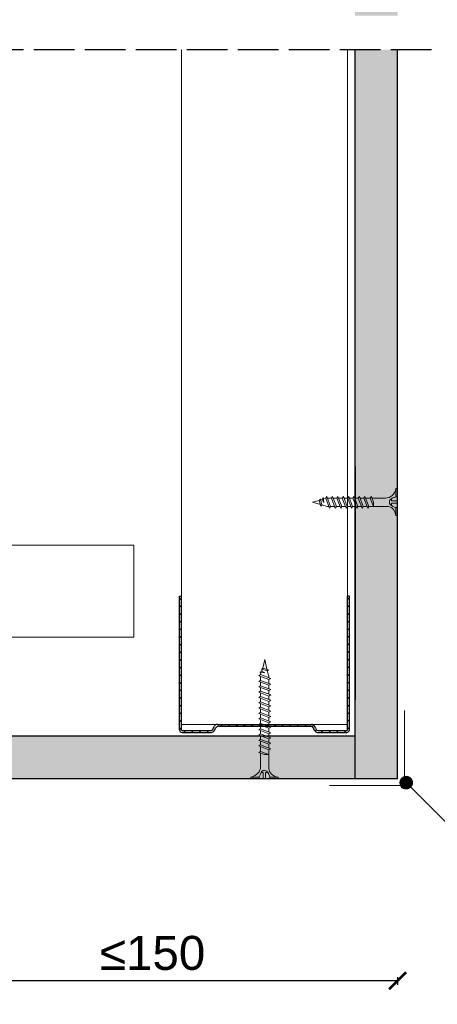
# Model space of a CAD drawing. Header units: millimetres. Extents: x 2264 to 5026, y 1272 to 2447.
# Tile 3 of 18: x 2739 to 2862, y 1460 to 1749. Entities that reach past the tile are written whole.
import ezdxf
from ezdxf import colors
from ezdxf.entities.mleader import LeaderData, LeaderLine
from ezdxf.math import Vec2, Vec3

# ---------------------------------------------------------------- set-up
doc = ezdxf.new("R2010")
doc.units = ezdxf.units.MM
doc.linetypes.add('ACAD_ISO02W100', pattern=[15, 12, -3])
for name, color, linetype, lineweight in [('_RIGIPS AKCESORIA', 7, 'Continuous', 18), ('_RIGIPS G-K', 7, 'Continuous', 25), ('_RIGIPS PROFIL', 7, 'Continuous', 18), ('PRZERYWANA', 7, 'ACAD_ISO02W100', 25)]:
    doc.layers.add(name, color=color, linetype=linetype, lineweight=lineweight)
doc.styles.get("Standard").update_dxf_attribs({"font": 'arial.ttf'})
doc.dimstyles.new('ISO-25', dxfattribs={"dimtxt": 2.5, "dimasz": 2.5, "dimexe": 1.25, "dimexo": 0.625, "dimtad": 1, "dimtxsty": 'Standard', "dimcen": 2.5, "dimadec": 0, "dimazin": 0, "dimtfac": 1, "dimtmove": 0, "dimatfit": 3, "dimfxl": 1, "dimarcsym": 0})

# ---------------------------------------------------------------- blocks, each defined once
blk = doc.blocks.new('UW 50 ULTRASTIL')
h = blk.add_hatch()
h.set_pattern_fill('ANSI31', color=256, scale=0.5, style=0)
h.paths.add_polyline_path([(-104.51, 0.56), (-104.18, 1.24, -0.286951), (-103.29, 1.8), (-82.41, 1.8), (-76.29, 1.8, -0.286951), (-75.39, 1.24), (-75.06, 0.56, 0.286951), (-74.16, 0), (-65.59, 0, 0.414214), (-64.79, 0.8), (-64.79, 40), (-65.34, 40), (-65.34, 0.8, -0.414214), (-65.59, 0.55), (-73.82, 0.55, -0.286951), (-74.72, 1.11), (-75.05, 1.79, 0.286951), (-75.94, 2.35), (-103.63, 2.35, 0.286951), (-104.53, 1.79), (-104.86, 1.11, -0.286951), (-105.76, 0.55), (-113.99, 0.55, -0.414214), (-114.24, 0.8), (-114.24, 40), (-114.79, 40), (-114.79, 0.8, 0.414214), (-113.99, 0), (-105.41, 0, 0.286951)])
for p, q in [((-114.79, 0.8), (-114.79, 40)), ((-114.79, 40), (-114.24, 40)), ((-114.24, 0.8), (-114.24, 40)), ((-65.34, 0.8), (-65.34, 40)), ((-64.79, 40), (-65.34, 40)), ((-64.79, 0.8), (-64.79, 40)), ((-113.99, 0.55), (-105.76, 0.55)), ((-113.99, 0), (-105.41, 0)), ((-104.86, 1.11), (-104.53, 1.79)), ((-104.51, 0.56), (-104.18, 1.24)), ((-103.63, 2.35), (-75.94, 2.35)), ((-103.29, 1.8), (-76.29, 1.8)), ((-75.06, 0.56), (-75.39, 1.24)), ((-74.72, 1.11), (-75.05, 1.79)), ((-74.16, 0), (-65.59, 0)), ((-73.82, 0.55), (-65.59, 0.55))]:
    blk.add_line(p, q)
for centre, radius, start, end in [((-113.99, 0.8), 0.8, 180, 270), ((-113.99, 0.8), 0.25, 180, 270), ((-105.76, 1.55), 1, 270, 334.0435), ((-105.41, 1), 1, 270, 334.0435), ((-103.63, 1.35), 1, 90, 154.0435), ((-103.29, 0.8), 1, 90, 154.0435), ((-76.29, 0.8), 1, 25.9565, 90), ((-75.94, 1.35), 1, 25.9565, 90), ((-74.16, 1), 1, 205.9565, 270), ((-73.82, 1.55), 1, 205.9565, 270), ((-65.59, 0.8), 0.8, 270, 0), ((-65.59, 0.8), 0.25, 270, 0)]:
    blk.add_arc(centre, radius, start, end)
blk = doc.blocks.new('naroznik')
at = {"layer": '_RIGIPS AKCESORIA'}
for p, q in [((429.5, 69.65), (429.5, 90.65)), ((430.5, 91.65), (451.5, 91.65))]:
    blk.add_line(p, q, dxfattribs=at)
blk.add_arc((429.5, 91.65), 1, 0, 270, dxfattribs=at)
blk = doc.blocks.new('TN 25')
at = {"layer": '_RIGIPS AKCESORIA'}
for p, q in [((0, -0.84), (0, 7.16)), ((0, 7.16), (0.46, 7.16)), ((0.46, 7.16), (0.46, 4.78)), ((0.46, 4.78), (0, 4.78)), ((0, 3.5), (1.77, 3.5)), ((1.77, 3.5), (1.77, 4.2)), ((3.02, 4.46), (8.47, 4.46)), ((7.12, 4.46), (7.12, 3.18)), ((8.03, 2.01), (7.12, 4.46)), ((7.12, 3.18), (7.65, 1.53)), ((8.47, 4.46), (8.79, 5)), ((9.61, 1.51), (8.47, 4.46)), ((8.79, 5), (9.93, 2.01)), ((9, 4.46), (10.1, 4.46)), ((10.1, 4.46), (10.41, 5)), ((11.23, 1.51), (10.1, 4.46)), ((10.41, 5), (11.56, 2.01)), ((10.62, 4.46), (11.67, 4.46)), ((11.67, 4.46), (11.99, 5)), ((12.81, 1.51), (11.67, 4.46)), ((11.99, 5), (13.14, 2.01)), ((12.2, 4.46), (13.21, 4.46)), ((13.21, 4.46), (13.52, 5)), ((14.34, 1.51), (13.21, 4.46)), ((13.52, 5), (14.67, 2.01)), ((13.73, 4.46), (14.8, 4.46)), ((14.8, 4.46), (15.12, 5)), ((15.94, 1.51), (14.8, 4.46)), ((15.12, 5), (16.26, 2.01)), ((15.33, 4.46), (16.42, 4.46)), ((16.42, 4.46), (16.73, 5)), ((17.55, 1.51), (16.42, 4.46)), ((16.73, 5), (17.88, 2.01)), ((16.94, 4.46), (17.99, 4.46)), ((17.99, 4.46), (18.31, 5)), ((19.13, 1.51), (17.99, 4.46)), ((18.31, 5), (19.45, 2.01)), ((18.52, 4.46), (19.68, 4.46)), ((19.68, 4.46), (20, 5)), ((20.82, 1.51), (19.68, 4.46)), ((20, 5), (21.14, 2.01)), ((20.21, 4.46), (20.7, 4.46)), ((20.7, 4.46), (22.28, 3.98)), ((21.85, 1.83), (21.67, 3.28)), ((21.67, 3.28), (22.14, 2.4)), ((22.28, 3.98), (22.56, 4.37)), ((22.7, 2.36), (22.28, 3.98)), ((22.56, 4.37), (23.03, 2.71)), ((22.71, 3.85), (25, 3.24)), ((25, 3.24), (23.03, 2.71)), ((0, 2.83), (1.77, 2.83)), ((0.46, 1.64), (0, 1.64)), ((0.46, -0.84), (0.46, 1.64)), ((1.77, 2.83), (1.77, 2.18)), ((7.49, 2.01), (3.55, 2.01)), ((7.65, 1.53), (8.03, 2.01)), ((9.41, 2.01), (8.03, 2.01)), ((9.93, 2.01), (9.61, 1.51)), ((11.04, 2.01), (9.93, 2.01)), ((11.56, 2.01), (11.23, 1.51)), ((12.61, 2.01), (11.56, 2.01)), ((13.14, 2.01), (12.81, 1.51)), ((14.15, 2.01), (13.14, 2.01)), ((14.67, 2.01), (14.34, 1.51)), ((15.74, 2.01), (14.67, 2.01)), ((16.26, 2.01), (15.94, 1.51)), ((17.36, 2.01), (16.26, 2.01)), ((17.88, 2.01), (17.55, 1.51)), ((18.93, 2.01), (17.88, 2.01)), ((19.45, 2.01), (19.13, 1.51)), ((19.45, 2.01), (20.62, 2.01)), ((21.14, 2.01), (20.82, 1.51)), ((21.14, 2.01), (21.81, 2.12)), ((22.14, 2.4), (21.85, 1.83)), ((22.7, 2.36), (22.14, 2.4)), ((23.03, 2.71), (22.7, 2.36)), ((0, -0.84), (0.46, -0.84))]:
    blk.add_line(p, q, dxfattribs=at)
for centre, major_axis, ratio, start_param, end_param in [((3.09, 7.67), (0.17, 3.2), 0.826134, 1.773653, 3.180586), ((-0.04, 0.9), (0, 3.93), 0.848176, -0.720942, -0.151112), ((1.66, 3.18), (0, 0.895), 0.848176, -1.552777, -0.720942), ((1.66, 3.18), (0, 0.895), 0.848176, 3.862535, 4.730408), ((3.37, -1.57), (0.28, 3.57), 0.832181, 0.035984, 1.430787), ((-2.73, 15.91), (0, 14.76), 0.848176, 3.399396, 3.475072), ((0.59, 4.62), (0, 2.81), 0.848176, 3.475072, 3.862535)]:
    blk.add_ellipse(centre, major_axis=major_axis, ratio=ratio, start_param=start_param, end_param=end_param, dxfattribs=at)
blk = doc.blocks.new('TN 35')
at = {"layer": '_RIGIPS AKCESORIA'}
for p, q in [((0, -0.84), (0, 7.16)), ((0, 7.16), (0.46, 7.16)), ((0.46, 7.16), (0.46, 4.78)), ((0.46, 4.78), (0, 4.78)), ((0, 3.5), (1.77, 3.5)), ((1.77, 3.5), (1.77, 4.2)), ((3.02, 4.46), (8.47, 4.46)), ((7.12, 4.46), (7.12, 3.18)), ((8.03, 2.01), (7.12, 4.46)), ((7.12, 3.18), (7.65, 1.53)), ((8.47, 4.46), (8.79, 5)), ((9.61, 1.51), (8.47, 4.46)), ((8.79, 5), (9.93, 2.01)), ((9, 4.46), (10.1, 4.46)), ((10.1, 4.46), (10.41, 5)), ((11.23, 1.51), (10.1, 4.46)), ((10.41, 5), (11.56, 2.01)), ((10.62, 4.46), (11.67, 4.46)), ((11.67, 4.46), (11.99, 5)), ((12.81, 1.51), (11.67, 4.46)), ((11.99, 5), (13.14, 2.01)), ((12.2, 4.46), (13.21, 4.46)), ((13.21, 4.46), (13.52, 5)), ((14.34, 1.51), (13.21, 4.46)), ((13.52, 5), (14.67, 2.01)), ((13.73, 4.46), (14.8, 4.46)), ((14.8, 4.46), (15.12, 5)), ((15.94, 1.51), (14.8, 4.46)), ((15.12, 5), (16.26, 2.01)), ((15.33, 4.46), (16.42, 4.46)), ((16.42, 4.46), (16.73, 5)), ((17.55, 1.51), (16.42, 4.46)), ((16.73, 5), (17.88, 2.01)), ((16.94, 4.46), (17.99, 4.46)), ((17.99, 4.46), (18.31, 5)), ((19.13, 1.51), (17.99, 4.46)), ((18.31, 5), (19.45, 2.01)), ((18.52, 4.46), (19.57, 4.46)), ((19.57, 4.46), (19.88, 5)), ((20.7, 1.51), (19.57, 4.46)), ((19.88, 5), (21.03, 2.01)), ((20.09, 4.46), (21.14, 4.46)), ((21.14, 4.46), (21.46, 5)), ((22.28, 1.51), (21.14, 4.46)), ((21.46, 5), (22.6, 2.01)), ((21.67, 4.46), (22.72, 4.46)), ((22.72, 4.46), (23.03, 5)), ((23.85, 1.51), (22.72, 4.46)), ((23.03, 5), (24.18, 2.01)), ((23.24, 4.46), (24.29, 4.46)), ((24.29, 4.46), (24.61, 5)), ((25.43, 1.51), (24.29, 4.46)), ((24.61, 5), (25.75, 2.01)), ((24.81, 4.46), (25.87, 4.46)), ((25.87, 4.46), (26.18, 5)), ((27, 1.51), (25.87, 4.46)), ((26.18, 5), (27.33, 2.01)), ((26.39, 4.46), (27.44, 4.46)), ((27.44, 4.46), (27.76, 5)), ((28.58, 1.51), (27.44, 4.46)), ((27.76, 5), (28.9, 2.01)), ((27.96, 4.46), (29.13, 4.46)), ((29.13, 4.46), (29.45, 5)), ((30.27, 1.51), (29.13, 4.46)), ((29.45, 5), (30.59, 2.01)), ((29.65, 4.46), (30.15, 4.46)), ((30.15, 4.46), (31.73, 3.98)), ((31.3, 1.83), (31.12, 3.28)), ((31.12, 3.28), (31.59, 2.4)), ((31.73, 3.98), (32.01, 4.37)), ((32.15, 2.36), (31.73, 3.98)), ((32.01, 4.37), (32.48, 2.71)), ((32.16, 3.85), (35, 3.24)), ((35, 3.24), (32.48, 2.71)), ((0, 2.83), (1.77, 2.83)), ((0.46, 1.64), (0, 1.64)), ((0.46, -0.84), (0.46, 1.64)), ((1.77, 2.83), (1.77, 2.18)), ((7.49, 2.01), (3.55, 2.01)), ((7.65, 1.53), (8.03, 2.01)), ((9.41, 2.01), (8.03, 2.01)), ((9.93, 2.01), (9.61, 1.51)), ((11.04, 2.01), (9.93, 2.01)), ((11.56, 2.01), (11.23, 1.51)), ((12.61, 2.01), (11.56, 2.01)), ((13.14, 2.01), (12.81, 1.51)), ((14.15, 2.01), (13.14, 2.01)), ((14.67, 2.01), (14.34, 1.51)), ((15.74, 2.01), (14.67, 2.01)), ((16.26, 2.01), (15.94, 1.51)), ((17.36, 2.01), (16.26, 2.01)), ((17.88, 2.01), (17.55, 1.51)), ((18.93, 2.01), (17.84, 2.01)), ((19.45, 2.01), (19.13, 1.51)), ((20.51, 2.01), (19.41, 2.01)), ((21.03, 2.01), (20.7, 1.51)), ((22.08, 2.01), (20.99, 2.01)), ((22.6, 2.01), (22.28, 1.51)), ((23.66, 2.01), (22.56, 2.01)), ((24.18, 2.01), (23.85, 1.51)), ((25.23, 2.01), (24.14, 2.01)), ((25.75, 2.01), (25.43, 1.51)), ((26.81, 2.01), (25.71, 2.01)), ((27.33, 2.01), (27, 1.51)), ((28.38, 2.01), (27.33, 2.01)), ((28.9, 2.01), (28.58, 1.51)), ((28.9, 2.01), (30.07, 2.01)), ((30.59, 2.01), (30.27, 1.51)), ((30.59, 2.01), (31.26, 2.12)), ((31.59, 2.4), (31.3, 1.83)), ((32.15, 2.36), (31.59, 2.4)), ((32.48, 2.71), (32.15, 2.36)), ((0, -0.84), (0.46, -0.84))]:
    blk.add_line(p, q, dxfattribs=at)
for centre, major_axis, ratio, start_param, end_param in [((3.09, 7.67), (0.17, 3.2), 0.826134, 1.773653, 3.180586), ((-0.04, 0.9), (0, 3.93), 0.848176, -0.720942, -0.151112), ((1.66, 3.18), (0, 0.895), 0.848176, -1.552777, -0.720942), ((1.66, 3.18), (0, 0.895), 0.848176, 3.862535, 4.730408), ((3.37, -1.57), (0.28, 3.57), 0.832181, 0.035984, 1.430787), ((-2.73, 15.91), (0, 14.76), 0.848176, 3.399396, 3.475072), ((0.59, 4.62), (0, 2.81), 0.848176, 3.475072, 3.862535)]:
    blk.add_ellipse(centre, major_axis=major_axis, ratio=ratio, start_param=start_param, end_param=end_param, dxfattribs=at)
blk = doc.blocks.new('_ArchTick')
at = {"color": 0, "linetype": 'ByBlock', "const_width": 0.15}
blk.add_lwpolyline([(-0.5, -0.5), (0.5, 0.5)], dxfattribs=at)
blk = doc.blocks.new('*D18')
at = {"layer": '_RIGIPS PROFIL', "color": 0, "lineweight": -2, "transparency": 16777216}
for p, q in [((2926.74, 1934.56), (2928.99, 1934.56)), ((2927.74, 1525.99), (2927.74, 1934.56)), ((2926.74, 1525.99), (2928.99, 1525.99))]:
    blk.add_line(p, q, dxfattribs=at)
at = {"layer": 'Defpoints', "color": 0, "transparency": 16777216}
for p in [(2850.65, 1934.56), (2927.74, 1934.56), (2850.65, 1525.99)]:
    blk.add_point(p, dxfattribs=at)
at = {"layer": '_RIGIPS PROFIL', "color": 0, "lineweight": -2, "transparency": 16777216, "xscale": 5, "yscale": 5, "zscale": 5}
for p, rotation in [((2927.74, 1934.56), 90), ((2927.74, 1525.99), 270)]:
    blk.add_blockref('_ArchTick', p, dxfattribs=dict(at, rotation=rotation))
at = {"layer": '_RIGIPS PROFIL', "color": 0, "transparency": 16777216, "insert": (2919.63, 1730.28), "char_height": 10, "attachment_point": 5, "rotation": 90}
blk.add_mtext('max 1200 mm', dxfattribs=at)
blk = doc.blocks.new('*D20')
at = {"layer": '_RIGIPS PROFIL', "color": 0, "lineweight": -2, "transparency": 16777216}
for p, q in [((2706.55, 1467.6), (2706.55, 1465.35)), ((2850.65, 1467.6), (2850.65, 1465.35)), ((2850.65, 1466.6), (2706.55, 1466.6))]:
    blk.add_line(p, q, dxfattribs=at)
at = {"layer": 'Defpoints', "color": 0, "transparency": 16777216}
for p in [(2706.55, 1550.37), (2850.65, 1525.99), (2706.55, 1466.6)]:
    blk.add_point(p, dxfattribs=at)
at = {"layer": '_RIGIPS PROFIL', "color": 0, "lineweight": -2, "transparency": 16777216, "xscale": 5, "yscale": 5, "zscale": 5, "rotation": 180}
blk.add_blockref('_ArchTick', (2706.55, 1466.6), dxfattribs=at)
at = {"layer": '_RIGIPS PROFIL', "color": 0, "lineweight": -2, "transparency": 16777216, "xscale": 5, "yscale": 5, "zscale": 5}
blk.add_blockref('_ArchTick', (2850.65, 1466.6), dxfattribs=at)
at = {"layer": '_RIGIPS PROFIL', "color": 0, "transparency": 16777216, "insert": (2778.6, 1474.71), "char_height": 10, "attachment_point": 5}
blk.add_mtext('≤150', dxfattribs=at)
blk = doc.blocks.new('_Dot')
at = {"color": 0, "linetype": 'ByBlock', "lineweight": -2}
blk.add_line((-0.5, 0), (-1, 0), dxfattribs=at)
at = {"color": 0, "linetype": 'ByBlock', "const_width": 0.5}
blk.add_lwpolyline([(-0.25, 0, 1), (0.25, 0, 1)], format="xyb", close=True, dxfattribs=at)

msp = doc.modelspace()

# ---------------------------------------------------------------- hatches: boundary and pattern name
at = {"layer": '_RIGIPS G-K'}
h = msp.add_hatch(dxfattribs=at)
h.set_pattern_fill('DOTS', color=256, scale=2, angle=-135, style=0)
h.set_pattern_definition([(225, (1312.156, 4343.1892), (1.122532, -3.367596), [0, -3.175])])
h.paths.add_polyline_path([(2850.65, 1740.276), (2838.15, 1740.276), (2838.15, 1525.994), (2850.65, 1525.994)])
h.paths.add_polyline_path([(2838.15, 1750.276), (2850.65, 1750.276), (2850.65, 1934.558), (2838.15, 1934.558)])
h = msp.add_hatch(dxfattribs=at)
h.set_pattern_fill('DOTS', color=256, scale=2, angle=-45, style=0)
h.set_pattern_definition([(315, (20.9542, 0), (3.367596, 1.122532), [0, -3.175])])
h.paths.add_polyline_path([(2263.899, 1538.494), (2263.899, 1525.994), (2838.15, 1525.994), (2838.15, 1538.494)])

# ---------------------------------------------------------------- linework, layer by layer
for p, q in [((2838.15, 1525.994), (2838.15, 1740.276)), ((2850.65, 1525.994), (2850.65, 1740.276)), ((2838.15, 1617.768), (2838.15, 1549.203)), ((2838.15, 1538.494), (2263.899, 1538.494)), ((2850.65, 1525.994), (2263.899, 1525.994))]:
    msp.add_line(p, q, dxfattribs=at)
at = {"layer": '_RIGIPS PROFIL'}
for p, q in [((2787.1, 1541.944), (2787.1, 1740.276)), ((2835.9, 1740.276), (2835.9, 1541.944)), ((2773.047, 1594.589), (2728.899, 1594.589)), ((2773.047, 1594.589), (2773.047, 1567.589)), ((2773.047, 1567.589), (2728.899, 1567.589)), ((2835.9, 1541.944), (2787.1, 1541.944))]:
    msp.add_line(p, q, dxfattribs=at)
at = {"layer": 'PRZERYWANA'}
msp.add_line((2860.65, 1740.276), (2263.899, 1740.276), dxfattribs=at)

# ---------------------------------------------------------------- block references
at = {"rotation": 180}
msp.add_blockref('TN 25', (2850.65, 1610.479), dxfattribs=at)
msp.add_blockref('UW 50 ULTRASTIL', (2901.286, 1539.594))
at = {"layer": '_RIGIPS AKCESORIA', "xscale": -1, "rotation": 270}
for name, p in [('TN 35', (2808.335, 1525.994)), ('naroznik', (2760.995, 1094.493))]:
    msp.add_blockref(name, p, dxfattribs=at)

# ---------------------------------------------------------------- dimensions: what is measured, and where the dimension line sits
at = {"layer": '_RIGIPS PROFIL'}
dim = msp.add_linear_dim(base=(2927.739, 1934.558), p1=(2850.65, 1525.994), p2=(2850.65, 1934.558), angle=90, text='max 1200 mm', dimstyle='ISO-25', override={"dimtxt": 10, "dimasz": 5, "dimgap": 3, "dimblk1": 'ArchTick', "dimblk2": 'ArchTick', "dimsah": 1, "dimfxlon": 1}, dxfattribs=at)
dim.commit()
dim.dimension.update_dxf_attribs({"geometry": '*D18', "text_midpoint": (2919.633, 1730.276)})
dim = msp.add_linear_dim(base=(2706.55, 1466.602), p1=(2850.65, 1525.994), p2=(2706.55, 1550.369), text='≤150', dimstyle='ISO-25', override={"dimtxt": 10, "dimasz": 5, "dimgap": 3, "dimblk1": 'ArchTick', "dimblk2": 'ArchTick', "dimsah": 1, "dimfxlon": 1}, dxfattribs=at)
dim.commit()
dim.dimension.update_dxf_attribs({"geometry": '*D20', "text_midpoint": (2778.6, 1474.708)})

# ---------------------------------------------------------------- leaders
ml = msp.add_multileader_mtext('Standard', dxfattribs=at)
ml.set_content('11', color=256)
ml.set_leader_properties()
ml.set_arrow_properties(name='DOT')
ml.build(insert=Vec2(0, 0))
ml.multileader.update_dxf_attribs({"dogleg_length": 15})
ctx = ml.context
ctx.base_point, ctx.char_height, ctx.landing_gap_size, ctx.plane_origin = Vec3(2925.238, 1467.79), 10, 4, Vec3(2853.198, 1524.83)
notes = []
notes.append((ctx, [(0, (1, 1, 0), (2910.238, 1467.79), (1, 0), 15, [(0, [(2853.198, 1524.83)], 0, [])])]))
ctx.mtext.insert, ctx.mtext.flow_direction = Vec3(2929.238, 1472.79), 5
for ctx, leaders in notes:
    for number, flags, end, landing, length, lines in leaders:
        leader = LeaderData()
        leader.index, (leader.has_last_leader_line, leader.has_dogleg_vector, leader.attachment_direction) = number, flags
        leader.last_leader_point, leader.dogleg_vector, leader.dogleg_length = Vec3(end), Vec3(landing), length
        for number, points, colour, breaks in lines:
            line = LeaderLine()
            line.index, line.vertices, line.color, line.breaks = number, Vec3.list(points), colors.encode_raw_color(colour), breaks
            leader.lines.append(line)
        ctx.leaders.append(leader)

doc.saveas('drawing.dxf')
